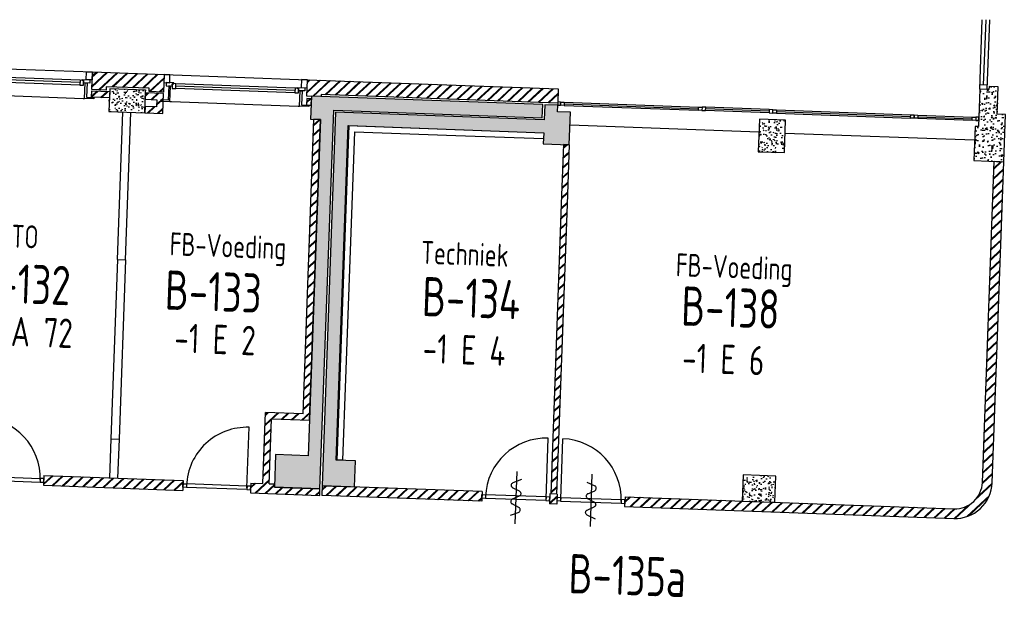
# Model space of a CAD drawing. Header units: millimetres. Extents: x 119024465 to 119292677, y 483022511 to 483148062.
# Tile 160 of 162: x 119247972 to 119263074, y 483083284 to 483092153. Entities that reach past the tile are written whole.
import ezdxf
from ezdxf.enums import TextEntityAlignment as Align

# ---------------------------------------------------------------- set-up
doc = ezdxf.new("R2010")
doc.units = ezdxf.units.MM
doc.header["$LTSCALE"] = 100
doc.layers.get('0').update_dxf_attribs({"linetype": 'CONTINUOUS'})
for name, color, linetype in [('AL21----', 1, 'CONTINUOUS'), ('AL21----_ARC', 8, 'CONTINUOUS'), ('AL22----', 2, 'CONTINUOUS'), ('AL22----_ARC', 8, 'CONTINUOUS'), ('AL28----', 4, 'CONTINUOUS'), ('AL28----_ARC', 8, 'CONTINUOUS'), ('AL31----', 5, 'CONTINUOUS'), ('AL32----', 6, 'CONTINUOUS'), ('BT00----_HOTELNRS', 3, 'CONTINUOUS'), ('BT00----_RUIMTENRS', 7, 'CONTINUOUS'), ('BT00----_TEKST', 1, 'CONTINUOUS'), ('Overlap', 8, 'CONTINUOUS')]:
    doc.layers.add(name, color=color, linetype=linetype)
doc.styles.get("Standard").update_dxf_attribs({"font": 'ISOCP.SHX'})
pattern_1 = [(42.91200747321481, (119153097.5669324, 483019764.0029071), (-74.89618102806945, 80.56402464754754), []), (42.91200747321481, (119153098.1134465, 483019778.9929479), (-74.89618102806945, 80.56402464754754), [])]
pattern_2 = [(47.91200747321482, (119153097.5669324, 483019764.0029071), (181.4829786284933, -22.56626980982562), [19.05, -209.55]), (352.9120074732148, (119153097.5669324, 483019764.0029071), (-28.25841556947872, 192.213838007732), [15.24, -167.64]), (98.3630074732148, (119153112.6904584, 483019762.1223937), (153.2251895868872, 169.6466752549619), [16.19, -178.09]), (44.09620747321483, (119153099.4177937, 483019814.7691785), (269.3672764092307, -51.89098330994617), [28.575, -314.3249999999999]), (94.54760747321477, (119153121.8650477, 483019810.4449579), (246.2613818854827, 238.6116259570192), [24.285, -267.135]), (349.0960074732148, (119153099.4177937, 483019814.7691785), (246.2617370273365, 238.6111746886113), [22.86, -251.46]), (18.91200747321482, (119153124.3382141, 483019801.15218), (147.7882449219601, -107.7215982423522), [19.05, -209.55]), (323.9120074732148, (119153124.3382141, 483019801.15218), (68.47175066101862, 181.813962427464), [15.24, -167.64]), (69.36340747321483, (119153136.6538288, 483019792.1754093), (216.2595933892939, 74.09278923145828), [16.19, -178.09]), (35.41200747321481, (119153097.5669324, 483019764.0029071), (6.1672544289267, 84.38636762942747), [0, -165.608, 0, -170.18, 0, -168.275]), (5.412007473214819, (119153097.5669324, 483019764.0029071), (70.42530466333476, 97.67953384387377), [0, -97.028, 0, -161.798, 0, -64.135]), (325.4120074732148, (119153040.9625397, 483019766.0666175), (135.2918473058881, -10.66508593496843), [0, -63.49999999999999, 0, -198.12, 0, -262.8899999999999]), (315.4120074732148, (119153015.579404, 483019766.9920482), (148.9572270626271, 20.01262926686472), [0, -82.54999999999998, 0, -131.572, 0, -186.69])]

# ---------------------------------------------------------------- blocks, each defined once
blk = doc.blocks.new('KOLOM')
at = {"layer": 'AL28----', "linetype": 'Continuous'}
for p, q in [((0.5, 0.5), (-0.5, 0.5)), ((-0.5, 0.5), (-0.5, -0.5)), ((0.5, -0.5), (0.5, 0.5)), ((-0.5, -0.5), (0.5, -0.5))]:
    blk.add_line(p, q, dxfattribs=at)
blk = doc.blocks.new('550x350')
at = {"layer": 'AL28----_ARC'}
h = blk.add_hatch(dxfattribs=at)
h.set_pattern_fill('AR-CONC', color=256, style=0)
h.set_pattern_definition([(49.99999999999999, (-57568.72900889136, -77641.3486842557), (182.184668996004, -15.93908553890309), [19.05, -209.55]), (355, (-57568.72900889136, -77641.3486842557), (-35.24282597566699, 191.05664288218), [15.24, -167.64]), (100.451, (-57553.54700889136, -77642.67693425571), (146.9425016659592, 175.1166878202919), [16.19, -178.09]), (46.18420000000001, (-57568.72900889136, -77590.5486842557), (271.0790408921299, -42.04232793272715), [28.575, -314.325]), (96.6356, (-57546.13910889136, -77594.0521842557), (237.4042344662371, 247.4255558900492), [24.285, -267.135]), (351.1840000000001, (-57568.72900889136, -77590.5486842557), (237.4046058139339, 247.4251178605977), [22.86, -251.46]), (21, (-57543.32900889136, -77603.2486842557), (151.6148798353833, -102.2655185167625), [19.05, -209.55]), (326.0000000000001, (-57543.32900889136, -77603.2486842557), (61.80202834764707, 184.1879661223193), [15.24, -167.64]), (71.4514, (-57530.69450889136, -77611.7707842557), (213.4164907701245, 81.92285771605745), [16.19, -178.09]), (37.50000000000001, (-57568.72900889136, -77641.3486842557), (3.088603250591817, 84.55503887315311), [0, -165.608, 0, -170.18, 0, -168.275]), (7.499999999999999, (-57568.72900889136, -77641.3486842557), (66.81966251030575, 100.1805748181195), [0, -97.02799999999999, 0, -161.798, 0, -64.135]), (327.5, (-57625.37100889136, -77641.3486842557), (135.5905951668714, -5.728743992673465), [0, -63.5, 0, -198.12, 0, -262.89]), (317.5, (-57650.77100889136, -77641.3486842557), (148.129181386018, 25.42649103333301), [0, -82.55, 0, -131.572, 0, -186.69])])
h.paths.add_polyline_path([(-275, 175), (-275, -175), (275, -174.9999999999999), (275, 175)])
at = {"layer": 'AL28----', "xscale": 550, "yscale": 350, "zscale": 2600}
blk.add_blockref('KOLOM', (0, 0), dxfattribs=at)
blk = doc.blocks.new('500x400')
at = {"layer": 'AL28----_ARC'}
h = blk.add_hatch(dxfattribs=at)
h.set_pattern_fill('AR-CONC', color=256, style=0)
h.set_pattern_definition([(49.99999999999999, (-104267.0792843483, -69886.70259675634), (182.184668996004, -15.93908553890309), [19.05, -209.55]), (355, (-104267.0792843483, -69886.70259675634), (-35.24282597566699, 191.05664288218), [15.24, -167.64]), (100.451, (-104251.8972843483, -69888.03084675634), (146.9425016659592, 175.1166878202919), [16.19, -178.09]), (46.18420000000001, (-104267.0792843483, -69835.90259675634), (271.0790408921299, -42.04232793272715), [28.575, -314.325]), (96.6356, (-104244.4893843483, -69839.40609675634), (237.4042344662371, 247.4255558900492), [24.285, -267.135]), (351.1840000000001, (-104267.0792843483, -69835.90259675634), (237.4046058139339, 247.4251178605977), [22.86, -251.46]), (21, (-104241.6792843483, -69848.60259675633), (151.6148798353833, -102.2655185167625), [19.05, -209.55]), (326.0000000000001, (-104241.6792843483, -69848.60259675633), (61.80202834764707, 184.1879661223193), [15.24, -167.64]), (71.4514, (-104229.0447843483, -69857.12469675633), (213.4164907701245, 81.92285771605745), [16.19, -178.09]), (37.50000000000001, (-104267.0792843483, -69886.70259675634), (3.088603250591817, 84.55503887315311), [0, -165.608, 0, -170.18, 0, -168.275]), (7.499999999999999, (-104267.0792843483, -69886.70259675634), (66.81966251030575, 100.1805748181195), [0, -97.02799999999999, 0, -161.798, 0, -64.135]), (327.5, (-104323.7212843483, -69886.70259675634), (135.5905951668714, -5.728743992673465), [0, -63.5, 0, -198.12, 0, -262.89]), (317.5, (-104349.1212843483, -69886.70259675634), (148.129181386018, 25.42649103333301), [0, -82.55, 0, -131.572, 0, -186.69])])
h.paths.add_polyline_path([(-250, -200), (250, -200), (250, 200), (-250, 200)])
at = {"layer": 'AL28----', "xscale": 500, "yscale": 400, "zscale": 2600}
blk.add_blockref('KOLOM', (0, 0), dxfattribs=at)
blk = doc.blocks.new('114-31a')
at = {"color": 0, "linetype": 'Continuous'}
for p, q in [((0, 400), (0, -400)), ((-75.22076380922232, 278.9749930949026), (52.90113954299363, 224.7435648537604)), ((-53.78419477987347, 99.46940438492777), (53.34266716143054, 150.8047560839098)), ((-53.34266716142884, 25.53059561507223), (53.34266716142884, -25.53059561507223)), ((-53.34266716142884, -150.2564351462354), (52.9011395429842, -99.46940438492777)), ((-53.78419477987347, -224.195243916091), (74.77923619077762, -278.9116318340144))]:
    blk.add_line(p, q, dxfattribs=at)
for points in [[(74.77923619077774, 187.6370802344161, 0.1085803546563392), (71.06170708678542, 204.5540473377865, 0.1021137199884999), (60.13457525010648, 219.3489430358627, 0.04519307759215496), (52.9011395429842, 224.7435648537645, 0.02457701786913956)], [(53.34266716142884, 150.804756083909, 0.04259042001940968), (60.13457525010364, 155.9252174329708, 0.1021137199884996), (71.06170708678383, 170.720113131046, 0.1085803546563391), (74.77923619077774, 187.6370802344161, 0.1085803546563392)], [(-53.78419477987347, 99.46940438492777, 0.04259042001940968), (-60.57610286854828, 94.34894303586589, 0.1021137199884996), (-71.50323470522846, 79.55404733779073, 0.1085803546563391), (-75.22076380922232, 62.63708023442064, 0.1085803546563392)], [(-75.22076380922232, 62.63708023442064, 0.1085803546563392), (-71.50323470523, 45.7201131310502, 0.1021137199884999), (-60.57610286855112, 30.92521743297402, 0.04519307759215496), (-53.34266716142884, 25.53059561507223, 0.02457701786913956)], [(-75.22076380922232, -187.3629197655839, -0.1085803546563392), (-71.50323470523, -170.4459526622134, -0.1021137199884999), (-60.57610286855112, -155.6510569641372, -0.04519307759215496), (-53.34266716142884, -150.2564351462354, -0.02457701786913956)], [(74.77923619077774, -62.36291976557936, -0.1085803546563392), (71.06170708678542, -79.2798868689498, -0.1021137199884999), (60.13457525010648, -94.07478256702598, -0.04519307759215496), (52.9011395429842, -99.46940438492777, -0.02457701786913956)], [(53.34266716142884, -25.53059561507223, -0.04259042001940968), (60.13457525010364, -30.65105696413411, -0.1021137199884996), (71.06170708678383, -45.44595266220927, -0.1085803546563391), (74.77923619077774, -62.36291976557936, -0.1085803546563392)], [(-53.78419477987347, -224.195243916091, -0.04259042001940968), (-60.57610286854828, -219.0747825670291, -0.1021137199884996), (-71.50323470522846, -204.279886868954, -0.1085803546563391), (-75.22076380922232, -187.3629197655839, -0.1085803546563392)]]:
    blk.add_lwpolyline(points, format="xyb", dxfattribs=at)

msp = doc.modelspace()

# ---------------------------------------------------------------- hatches: boundary and pattern name
at = {"layer": 'AL21----_ARC'}
h = msp.add_hatch(dxfattribs=at)
h.set_pattern_fill('SCHOON', color=256, scale=2, angle=-2.087992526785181, style=0, pattern_type=2)
h.set_pattern_definition(pattern_1)
h.paths.add_polyline_path([(119249078.471477, 483091082.8055905), (119249088.3087322, 483091352.6263244), (119250187.5783886, 483091312.5486177), (119250177.7411334, 483091042.7278839), (119249957.8872021, 483091050.7434253), (119249959.708916, 483091100.7102278), (119249300.1471222, 483091124.7568517), (119249298.3254083, 483091074.7900491)])
h = msp.add_hatch(dxfattribs=at)
h.set_pattern_fill('SCHOON', color=256, scale=2, angle=-2.087992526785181, style=0, pattern_type=2)
h.set_pattern_definition(pattern_1)
h.paths.add_polyline_path([(119256225.5459571, 483090872.2673002), (119252597.9560913, 483091004.5237319), (119252596.8630629, 483090974.5436504), (119252377.0091317, 483090982.5591917), (119252386.1177014, 483091232.3932046), (119256233.5614984, 483091092.1212315)])
h = msp.add_hatch(dxfattribs=at)
h.set_pattern_fill('SCHOON', color=256, scale=2, angle=-2.087992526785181, style=0, pattern_type=2)
h.set_pattern_definition(pattern_1)
h.paths.add_polyline_path([(119249074.0993635, 483090962.8852643), (119249077.7427914, 483091062.8188694), (119249352.5602055, 483091052.7994428), (119249348.9167776, 483090952.8658377)])
h = msp.add_hatch(dxfattribs=at)
h.set_pattern_fill('SCHOON', color=256, scale=2, angle=-2.087992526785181, style=0, pattern_type=2)
h.set_pattern_definition(pattern_1)
h.paths.add_polyline_path([(119250073.4354148, 483090926.4509856), (119250069.4276441, 483090816.52402), (119249894.5438352, 483090822.9000188), (119249890.9004073, 483090722.9664136), (119250165.7178214, 483090712.9469869), (119250177.0124472, 483091022.7411629), (119249902.1950331, 483091032.7605895), (119249898.5516053, 483090932.8269845)])
h = msp.add_hatch(dxfattribs=at)
h.set_pattern_fill('SCHOON', color=256, scale=2, angle=-2.087992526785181, style=0, pattern_type=2)
h.set_pattern_definition(pattern_1)
h.paths.add_polyline_path([(119252445.5052841, 483090940.0353502), (119252375.5517605, 483090942.5857497), (119252371.9083327, 483090842.6521446), (119252441.8618562, 483090840.101745)])
at = {"layer": 'AL22----_ARC'}
h = msp.add_hatch(dxfattribs=at)
h.set_pattern_fill('SCHOON', color=256, scale=2, angle=-2.087992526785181, style=0, pattern_type=2)
h.set_pattern_definition(pattern_1)
h.paths.add_polyline_path([(119252574.11683, 483084861.3135216), (119252577.7602579, 483084961.2471266), (119251878.2250223, 483084986.7511218), (119251880.0467362, 483085036.7179243), (119251800.0998521, 483085039.6326666), (119251836.169788, 483086028.9753573), (119252415.7846978, 483086007.8434758), (119252584.1110654, 483090624.7760324), (119252484.1774603, 483090628.4194604), (119252319.4945205, 483086111.4205087), (119251739.8796108, 483086132.5523903), (119251700.166247, 483085043.2760945), (119251517.3129869, 483085049.9426473), (119251511.8478451, 483084900.0422397)])
h = msp.add_hatch(dxfattribs=at)
h.set_pattern_fill('SCHOON', color=256, scale=2, angle=-2.087992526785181, style=0, pattern_type=2)
h.set_pattern_definition(pattern_1)
h.paths.add_polyline_path([(119256402.4595717, 483090235.3987322), (119256312.5193271, 483090238.6778173), (119256282.6432186, 483089419.2222553), (119256111.7664514, 483084732.3361749), (119256201.7066961, 483084729.0570899), (119256369.3043781, 483089326.0029256)])
h = msp.add_hatch(dxfattribs=at)
h.set_pattern_fill('SCHOON', color=256, scale=2, angle=-2.087992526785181, style=0, pattern_type=2)
h.set_pattern_definition(pattern_1)
edge = h.paths.add_edge_path()
edge.add_line((119262917.5476774, 483089981.8578578), (119263067.4480851, 483089976.3927159))
edge.add_line((119263067.4480851, 483089976.3927159), (119262888.0456968, 483085055.6620001))
edge.add_arc((119262318.4241476, 483085076.4295389), 570, 267.9120074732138, 357.91200747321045, ccw=False)
edge.add_line((119262297.6566087, 483084506.8079897), (119257251.1803819, 483084690.7948689))
edge.add_line((119257251.180382, 483084690.7948689), (119257256.6455238, 483084840.6952766))
edge.add_line((119257256.6455238, 483084840.6952766), (119262303.1217505, 483084656.7083973))
edge.add_arc((119262318.4241476, 483085076.4295389), 420, 267.9120074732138, 357.9120074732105)
edge.add_line((119262738.1452891, 483085061.1271419), (119262917.5476774, 483089981.8578578))
h = msp.add_hatch(dxfattribs=at)
h.set_pattern_fill('SCHOON', color=256, scale=2, angle=-2.087992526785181, style=0, pattern_type=2)
h.set_pattern_definition(pattern_1)
h.paths.add_polyline_path([(119250478.0034936, 483085087.8342973), (119250472.5383518, 483084937.9338895), (119248338.9369811, 483085015.7217637), (119248344.4021229, 483085165.6221713)])
h = msp.add_hatch(dxfattribs=at)
h.set_pattern_fill('SCHOON', color=256, scale=2, angle=-2.087992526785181, style=0, pattern_type=2)
h.set_pattern_definition(pattern_1)
h.paths.add_polyline_path([(119255064.1352386, 483084920.6308804), (119254812.6235696, 483084929.800615), (119254718.0866106, 483084933.2472894), (119254492.1203641, 483084941.4856764), (119254390.6661669, 483084945.1845428), (119254314.5753722, 483084947.958698), (119254210.8156248, 483084951.7416212), (119252609.5620534, 483085010.1209009), (119252604.0969115, 483084860.2204932), (119255058.6700968, 483084770.7304727)])
at = {"layer": 'AL28----_ARC'}
h = msp.add_hatch(dxfattribs=at)
h.set_pattern_fill('AR-CONC', color=256, angle=-2.087992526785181, style=0)
h.set_pattern_definition([(47.91200747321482, (119153097.5669324, 483019764.0029071), (181.4829786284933, -22.56626980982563), [19.05, -209.55]), (352.9120074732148, (119153097.5669324, 483019764.0029071), (-28.25841556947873, 192.213838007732), [15.24, -167.64]), (98.3630074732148, (119153112.6904584, 483019762.1223937), (153.2251895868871, 169.6466752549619), [16.19, -178.09]), (44.09620747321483, (119153099.4177937, 483019814.7691785), (269.3672764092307, -51.89098330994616), [28.575, -314.3249999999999]), (94.54760747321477, (119153121.8650477, 483019810.4449579), (246.2613818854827, 238.6116259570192), [24.285, -267.135]), (349.0960074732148, (119153099.4177937, 483019814.7691785), (246.2617370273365, 238.6111746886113), [22.86, -251.46]), (18.91200747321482, (119153124.3382141, 483019801.15218), (147.7882449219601, -107.7215982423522), [19.05, -209.55]), (323.9120074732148, (119153124.3382141, 483019801.15218), (68.4717506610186, 181.813962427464), [15.24, -167.64]), (69.36340747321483, (119153136.6538288, 483019792.1754093), (216.2595933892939, 74.0927892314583), [16.19, -178.09]), (35.41200747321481, (119153097.5669324, 483019764.0029071), (6.1672544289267, 84.38636762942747), [0, -165.608, 0, -170.18, 0, -168.275]), (5.412007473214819, (119153097.5669324, 483019764.0029071), (70.42530466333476, 97.67953384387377), [0, -97.02799999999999, 0, -161.798, 0, -64.135]), (325.4120074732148, (119153040.9625397, 483019766.0666175), (135.291847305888, -10.66508593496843), [0, -63.49999999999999, 0, -198.12, 0, -262.8899999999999]), (315.4120074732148, (119153015.579404, 483019766.9920482), (148.9572270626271, 20.01262926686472), [0, -82.54999999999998, 0, -131.572, 0, -186.69])])
h.paths.add_polyline_path([(119263093.8629375, 483090700.9113531), (119262963.9492508, 483090705.6478093), (119262979.2516479, 483091125.3689509), (119262839.3446007, 483091130.4697499), (119262837.5593211, 483091081.5022838), (119262697.6522739, 483091086.6030828), (119262676.8483007, 483090515.9821971), (119262626.8814982, 483090517.803911), (119262607.7535018, 483089993.1524842), (119263067.4480854, 483089976.3927159)])
h = msp.add_hatch(dxfattribs=at)
h.set_pattern_fill('AR-CONC', color=256, angle=-2.087992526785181, style=0)
h.set_pattern_definition(pattern_2)
h.paths.add_polyline_path([(119252584.1110654, 483090624.7760324), (119252396.1101873, 483085468.202008), (119251896.4421616, 483085486.4191473), (119251878.2250223, 483084986.7511218), (119252577.7602579, 483084961.2471266), (119252789.4434172, 483090767.3895844), (119255987.3187812, 483090650.7998925), (119255994.6056369, 483090850.6671028), (119252446.9626553, 483090980.0087922), (119252434.2106577, 483090630.2411743)])
h = msp.add_hatch(dxfattribs=at)
h.set_pattern_fill('AR-CONC', color=256, angle=-2.087992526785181, style=0)
h.set_pattern_definition(pattern_2)
h.paths.add_polyline_path([(119253109.230079, 483084991.9037615), (119253123.8037905, 483085391.638182), (119252824.0029751, 483085402.5684657), (119253010.9108249, 483090529.1624085), (119256008.9189786, 483090419.8595724), (119256002.7251513, 483090249.9724437), (119256402.4595717, 483090235.3987322), (119256420.6767111, 483090735.0667579), (119256220.8095009, 483090742.3536136), (119256224.4529287, 483090842.2872187), (119256024.5857185, 483090849.5740744), (119256016.2058344, 483090619.7267827), (119252818.3304703, 483090736.3164746), (119252609.5620534, 483085010.1209009)])

# ---------------------------------------------------------------- linework, layer by layer
at = {"layer": 'AL21----'}
for p, q in [((119248943.420557, 483090946.6356635), (119248968.4039583, 483090945.7248065)), ((119250277.5341854, 483090897.9959013), (119250302.5175867, 483090897.0850444)), ((119252241.2295261, 483090826.4025437), (119252266.2129274, 483090825.4916868)), ((119256269.2460931, 483090890.6873468), (119256267.4243792, 483090840.7205443)), ((119262639.0140838, 483090658.4552543), (119262637.1923699, 483090608.4884518))]:
    msp.add_line(p, q, dxfattribs=at)
for points in [[(119249078.471477, 483091082.8055905), (119249088.3087322, 483091352.6263244), (119250187.5783886, 483091312.5486177), (119250177.7411334, 483091042.7278839), (119249957.8872021, 483091050.7434253), (119249959.708916, 483091100.7102278), (119249300.1471222, 483091124.7568517), (119249298.3254083, 483091074.7900491)], [(119256225.5459571, 483090872.2673002), (119252597.9560913, 483091004.5237319), (119252596.8630629, 483090974.5436504), (119252377.0091317, 483090982.5591917), (119252386.1177014, 483091232.3932046), (119256233.5614984, 483091092.1212315), (119256225.5459571, 483090872.2673002)], [(119249074.0993635, 483090962.8852643), (119249077.7427914, 483091062.8188694), (119249352.5602055, 483091052.7994428), (119249348.9167776, 483090952.8658377), (119249074.0993635, 483090962.8852643)], [(119252445.5052841, 483090940.0353502), (119252375.5517605, 483090942.5857497), (119252371.9083327, 483090842.6521446), (119252441.8618562, 483090840.101745)]]:
    msp.add_lwpolyline(points, close=True, dxfattribs=at)
msp.add_lwpolyline([(119250073.4354148, 483090926.4509856), (119250069.4276441, 483090816.52402), (119249894.5438352, 483090822.9000188), (119249890.9004073, 483090722.9664136), (119250165.7178214, 483090712.9469869), (119250165.7178214, 483090712.9469869), (119250177.0124472, 483091022.7411629), (119249902.1950331, 483091032.7605895), (119249898.5516053, 483090932.8269845), (119250073.4354148, 483090926.4509856)], dxfattribs=at)
at = {"layer": 'AL22----'}
for p, q in [((119249470.8026936, 483088477.3122407), (119249553.1248217, 483090735.2811998)), ((119249596.7190361, 483088472.7215216), (119249679.0411641, 483090730.6904808)), ((119252319.4945205, 483086111.4205087), (119252484.1774603, 483090628.4194604)), ((119252415.7846978, 483086007.8434758), (119252584.1110654, 483090624.7760324)), ((119252584.1110654, 483090624.7760324), (119252484.1774603, 483090628.4194604)), ((119253020.9041854, 483090528.7980658), (119252833.9963356, 483085402.2041229)), ((119253020.9041854, 483090528.7980658), (119256008.9189786, 483090419.8595724)), ((119253107.5653449, 483090435.5787361), (119252969.4794286, 483086648.0951018)), ((119253107.5653449, 483090435.5787361), (119254662.2549999, 483090378.8971062)), ((119254662.2549999, 483090378.8971062), (119256005.6398935, 483090329.9193278)), ((119256008.9189786, 483090419.8595724), (119256005.6398935, 483090329.9193278)), ((119256312.5193271, 483090238.6778173), (119256279.3641335, 483089329.2820107)), ((119256402.4595717, 483090235.3987322), (119256312.5193271, 483090238.6778173)), ((119256402.4595717, 483090235.3987322), (119256369.3043781, 483089326.0029256)), ((119262738.1452891, 483085061.1271419), (119262917.5476774, 483089981.8578578)), ((119262888.0456968, 483085055.6620001), (119263067.4480851, 483089976.3927159)), ((119262917.5476774, 483089981.8578578), (119263067.4480851, 483089976.3927159)), ((119256279.3641335, 483089329.2820107), (119256117.2315933, 483084882.2365826)), ((119256369.3043781, 483089326.0029255), (119256207.1718379, 483084878.9574977)), ((119249470.8026936, 483088477.3122408), (119249370.6082538, 483085729.1333449)), ((119249470.8026936, 483088477.3122407), (119249596.7190361, 483088472.7215216)), ((119249596.7190361, 483088472.7215217), (119249496.5247696, 483085724.5473806)), ((119252969.4794286, 483086648.0951018), (119252923.9365802, 483085398.9250377)), ((119251700.166247, 483085043.2760945), (119251739.8796108, 483086132.5523903)), ((119252319.4945205, 483086111.4205087), (119251739.8796108, 483086132.5523903)), ((119251800.0998521, 483085039.6326666), (119251836.169788, 483086028.9753573)), ((119252415.7846978, 483086007.8434758), (119251836.169788, 483086028.9753573)), ((119249370.6084272, 483085729.1380998), (119249348.7303803, 483085129.0570275)), ((119249370.6084272, 483085729.1380998), (119249496.5247696, 483085724.5473807)), ((119249496.5247696, 483085724.5473807), (119249474.646896, 483085124.4710633)), ((119252923.9365802, 483085398.9250377), (119252833.9963356, 483085402.2041229)), ((119248344.4021229, 483085165.6221713), (119248338.9369811, 483085015.7217637)), ((119248344.4021229, 483085165.6221713), (119250478.0034936, 483085087.8342973)), ((119250478.0034936, 483085087.8342973), (119250472.5383518, 483084937.9338895)), ((119251517.3129869, 483085049.9426473), (119251511.8478451, 483084900.0422397)), ((119251517.3129869, 483085049.9426473), (119251700.166247, 483085043.2760945)), ((119248338.9369811, 483085015.7217637), (119250472.5383518, 483084937.9338895)), ((119251511.8478451, 483084900.0422397), (119252574.11683, 483084861.3135216)), ((119251800.0998521, 483085039.6326666), (119251880.0467362, 483085036.7179243)), ((119251880.0467362, 483085036.7179243), (119251878.2250223, 483084986.7511218)), ((119252577.7602579, 483084961.2471266), (119251878.2250223, 483084986.7511218)), ((119252574.11683, 483084861.3135216), (119252577.7602579, 483084961.2471266)), ((119252609.5620534, 483085010.1209009), (119252604.0969115, 483084860.2204932)), ((119255064.1352386, 483084920.6308804), (119252609.5620534, 483085010.1209009)), ((119255064.1352386, 483084920.6308804), (119255058.6700968, 483084770.7304727)), ((119255058.6700968, 483084770.7304727), (119252604.0969115, 483084860.2204932)), ((119256103.4447319, 483084882.7392306), (119256097.9795901, 483084732.8388229)), ((119256217.3360305, 483084878.5869265), (119256103.4447319, 483084882.7392307)), ((119256217.3360305, 483084878.5869265), (119256211.8708887, 483084728.6865188)), ((119257256.6455238, 483084840.6952766), (119257251.180382, 483084690.7948689)), ((119257256.6455238, 483084840.6952766), (119262303.1217505, 483084656.7083974)), ((119256211.8708887, 483084728.6865188), (119256097.9795901, 483084732.838823)), ((119257251.180382, 483084690.7948689), (119262297.6566087, 483084506.8079897))]:
    msp.add_line(p, q, dxfattribs=at)
for radius in [570, 420]:
    msp.add_arc((119262318.4241476, 483085076.4295389), radius, 267.9120074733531, 357.9120074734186, dxfattribs=at)
at = {"layer": 'AL28----'}
msp.add_lwpolyline([(119263093.8629375, 483090700.9113531), (119262963.9492508, 483090705.6478093), (119262979.2516479, 483091125.3689509), (119262839.3446007, 483091130.4697499), (119262837.5593211, 483091081.5022838), (119262697.6522739, 483091086.6030828), (119262676.8483007, 483090515.9821971), (119262626.8814982, 483090517.803911), (119262607.7535018, 483089993.1524842), (119263067.4480854, 483089976.3927159)], close=True, dxfattribs=at)
for points in [[(119252584.1110654, 483090624.7760324), (119252396.1101873, 483085468.202008), (119251896.4421616, 483085486.4191473), (119251878.2250223, 483084986.7511218), (119252577.7602579, 483084961.2471266), (119252789.4434172, 483090767.3895844), (119255987.3187812, 483090650.7998925), (119255994.6056369, 483090850.6671028), (119252446.9626553, 483090980.0087922), (119252434.2106577, 483090630.2411743), (119252584.1110654, 483090624.7760324)], [(119253109.230079, 483084991.9037615), (119253123.8037905, 483085391.638182), (119252824.0029751, 483085402.5684657), (119253010.9108249, 483090529.1624085), (119256008.9189786, 483090419.8595724), (119256002.7251513, 483090249.9724437), (119256402.4595717, 483090235.3987322), (119256420.6767111, 483090735.0667579), (119256220.8095009, 483090742.3536136), (119256224.4529287, 483090842.2872187), (119256024.5857185, 483090849.5740744), (119256016.2058344, 483090619.7267827), (119252818.3304703, 483090736.3164746), (119252609.5620534, 483085010.1209009), (119253109.230079, 483084991.9037615)]]:
    msp.add_lwpolyline(points, dxfattribs=at)
at = {"layer": 'AL31----'}
for p, q in [((119246889.7694195, 483091432.7817374), (119249088.3087322, 483091352.6263244)), ((119248896.1837479, 483091188.0169673), (119247069.3974462, 483091254.6188289)), ((119248897.513599, 483091224.4927332), (119247070.7272974, 483091291.0945947)), ((119250187.5783886, 483091312.5486177), (119252386.1177014, 483091232.3932046)), ((119248894.8538967, 483091151.5412014), (119247068.067595, 483091218.1430629)), ((119248897.5135991, 483091224.4927332), (119248894.8538967, 483091151.5412015)), ((119248894.8538967, 483091151.5412015), (119248950.8167156, 483091149.5008819)), ((119248953.4764179, 483091222.4524136), (119248897.5135991, 483091224.4927332)), ((119248950.8167156, 483091149.5008819), (119248953.4764179, 483091222.4524136)), ((119250312.5734476, 483091172.9017946), (119250309.9137453, 483091099.9502628)), ((119250309.9137453, 483091099.9502628), (119250365.8765642, 483091097.9099432)), ((119250368.5362665, 483091170.8614749), (119250312.5734476, 483091172.9017946)), ((119250365.8765642, 483091097.9099432), (119250368.5362665, 483091170.8614749)), ((119252192.6628658, 483091031.3080818), (119250365.8765642, 483091097.9099432)), ((119252193.992717, 483091067.7838476), (119250367.2064154, 483091134.3857092)), ((119252195.3225682, 483091104.2596136), (119250368.5362665, 483091170.8614749)), ((119252195.3225682, 483091104.2596135), (119252192.6628658, 483091031.3080817)), ((119252251.2853871, 483091102.2192939), (119252195.3225682, 483091104.2596135)), ((119252248.6256847, 483091029.2677621), (119252251.2853871, 483091102.2192939)), ((119247004.7086176, 483091017.3181642), (119248943.420557, 483090946.6356635)), ((119252192.6628658, 483091031.3080817), (119252248.6256847, 483091029.2677621)), ((119250302.5175867, 483090897.0850444), (119252241.2295261, 483090826.4025437)), ((119256267.4243792, 483090840.7205443), (119256269.2460931, 483090890.6873468)), ((119256323.3871981, 483090838.6802247), (119256267.4243792, 483090840.7205443)), ((119256269.2460931, 483090890.6873468), (119256325.208912, 483090888.6470273)), ((119256325.208912, 483090888.6470273), (119256323.3871981, 483090838.6802247)), ((119256323.3871981, 483090838.6802247), (119258381.3532396, 483090763.6499001)), ((119256324.298055, 483090863.663626), (119258382.2640966, 483090788.6333013)), ((119256325.208912, 483090888.6470273), (119258383.1749536, 483090813.6167027)), ((119258381.3532396, 483090763.6499001), (119258383.1749536, 483090813.6167027)), ((119258383.1749536, 483090813.6167027), (119258439.1377724, 483090811.576383)), ((119258439.1377724, 483090811.576383), (119258437.3160585, 483090761.6095805)), ((119258439.1377724, 483090811.576383), (119258437.3160585, 483090761.6095805)), ((119258495.1005913, 483090809.5360634), (119258439.1377724, 483090811.576383)), ((119258493.2788773, 483090759.5692608), (119258495.1005913, 483090809.5360634)), ((119259467.2099362, 483090749.0778194), (119258494.1897343, 483090784.5526621)), ((119259468.1207932, 483090774.0612207), (119258495.1005913, 483090809.5360634)), ((119258437.3160585, 483090761.6095805), (119258381.3532396, 483090763.6499001)), ((119258437.3160585, 483090761.6095805), (119258493.2788773, 483090759.5692608)), ((119259466.2990793, 483090724.0944182), (119258493.2788773, 483090759.5692608)), ((119259468.1207932, 483090774.0612207), (119259466.2990793, 483090724.0944182)), ((119259466.2990793, 483090724.0944182), (119259522.2618981, 483090722.0540985)), ((119259524.0836121, 483090772.0209011), (119259468.1207932, 483090774.0612207)), ((119259522.2618981, 483090722.0540985), (119259524.0836121, 483090772.0209011)), ((119259522.2618981, 483090722.0540985), (119259524.0836121, 483090772.0209011)), ((119259578.224717, 483090720.0137789), (119259522.2618981, 483090722.0540985)), ((119259524.0836121, 483090772.0209011), (119259580.0464309, 483090769.9805815)), ((119259580.0464309, 483090769.9805815), (119259578.224717, 483090720.0137789)), ((119259578.224717, 483090720.0137789), (119261636.1907585, 483090644.9834543)), ((119259579.135574, 483090744.9971802), (119261637.1016155, 483090669.9668556)), ((119259580.0464309, 483090769.9805815), (119261638.0124725, 483090694.9502569)), ((119261636.1907585, 483090644.9834543), (119261638.0124725, 483090694.9502569)), ((119261692.1535774, 483090642.9431347), (119261636.1907585, 483090644.9834543)), ((119261638.0124725, 483090694.9502569), (119261693.9752914, 483090692.9099372)), ((119261692.1535774, 483090642.9431347), (119261693.9752913, 483090692.9099371)), ((119261693.9752914, 483090692.9099372), (119261692.1535774, 483090642.9431347)), ((119261748.1163963, 483090640.902815), (119261692.1535774, 483090642.9431347)), ((119261693.9752913, 483090692.9099371), (119261749.9381102, 483090690.8696176)), ((119261749.9381102, 483090690.8696176), (119261748.1163963, 483090640.902815)), ((119261748.1163963, 483090640.902815), (119262581.229551, 483090610.5287713)), ((119261749.0272533, 483090665.8862163), (119262582.140408, 483090635.5121726)), ((119261749.9381102, 483090690.8696176), (119262583.0512649, 483090660.4955739)), ((119262581.229551, 483090610.5287713), (119262583.0512649, 483090660.4955739)), ((119262583.0512649, 483090660.4955739), (119262639.0140838, 483090658.4552543)), ((119262639.0140838, 483090658.4552543), (119262637.1923699, 483090608.4884518)), ((119259311.464404, 483090429.5401393), (119256413.3898554, 483090535.1995476)), ((119262637.1923699, 483090608.4884518), (119262581.229551, 483090610.5287713)), ((119259711.1988245, 483090414.9664279), (119262609.2733731, 483090309.3070196))]:
    msp.add_line(p, q, dxfattribs=at)
for points in [[(119249083.8273159, 483091229.70799), (119248993.8870713, 483091232.987075), (119248998.3684876, 483091355.9054094), (119249088.3087322, 483091352.6263244)], [(119250183.0969723, 483091189.6302834), (119250273.0372169, 483091186.3511983), (119250277.5186332, 483091309.2695327), (119250187.5783886, 483091312.5486177)], [(119249005.0567261, 483091182.5466269), (119248997.1504876, 483090965.6907038), (119249109.0761253, 483090961.6100645), (119249108.3110055, 483090940.6240075), (119248968.4039583, 483090945.7248065), (119248977.0753166, 483091183.5667867)], [(119250258.2241343, 483091136.8580413), (119250250.3178959, 483090920.0021183), (119250138.3922581, 483090924.0827575), (119250137.6271383, 483090903.0967004), (119250277.5341854, 483090897.9959013), (119250286.2055438, 483091135.8378816)], [(119252291.6960405, 483091112.7539554), (119252381.6362851, 483091109.4748702), (119252386.1177014, 483091232.3932046), (119252296.1774568, 483091235.6722897)], [(119252302.8656952, 483091062.3135071), (119252294.9594567, 483090845.457584), (119252406.8850944, 483090841.3769448), (119252406.1199746, 483090820.3908877), (119252266.2129274, 483090825.4916868), (119252274.8842858, 483091063.3336669)], [(119256224.452929, 483090842.2872183), (119256267.4243792, 483090840.7205443), (119256269.2460931, 483090890.6873468), (119256226.2746429, 483090892.2540208)], [(119262637.1923699, 483090608.4884518), (119262680.1638201, 483090606.9217778), (119262681.985534, 483090656.8885804), (119262639.0140838, 483090658.4552543)]]:
    msp.add_lwpolyline(points, close=True, dxfattribs=at)
for points in [[(119248952.0919153, 483091184.4776437), (119248953.1849437, 483091214.4577252), (119248940.193575, 483091214.9313709), (119248940.4850493, 483091222.9260592), (119248928.4930167, 483091223.3632706), (119248928.930228, 483091235.3553032), (119249048.8505542, 483091230.9831897), (119249047.0288402, 483091181.0163872), (119248952.0919153, 483091184.4776437)], [(119250311.1889451, 483091134.9270246), (119250312.2819734, 483091164.9071061), (119250325.2733421, 483091164.4334605), (119250325.5648163, 483091172.428149), (119250337.5568489, 483091171.9909376), (119250337.9940603, 483091183.9829702), (119250218.0737341, 483091188.3550836), (119250216.2520202, 483091138.3882811), (119250311.1889451, 483091134.9270246)], [(119252249.9008845, 483091064.2445239), (119252250.9939128, 483091094.2246054), (119252238.0025442, 483091094.6982511), (119252238.2940184, 483091102.6929395), (119252226.3019858, 483091103.1301509), (119252226.7391971, 483091115.1221834), (119252346.6595233, 483091110.75007), (119252344.8378094, 483091060.7832675), (119252249.9008845, 483091064.2445239)]]:
    msp.add_lwpolyline(points, dxfattribs=at)
at = {"layer": 'AL32----'}
for p, q in [((119251458.6175972, 483084977.0327632), (119251492.4286078, 483085904.4166187)), ((119256044.7493422, 483084809.8293464), (119256078.5603528, 483085737.213202)), ((119256270.5662784, 483084801.596403), (119256304.3772891, 483085728.9802586)), ((119247357.3027177, 483085098.5418884), (119248284.6865733, 483085064.7308776)), ((119247359.3430373, 483085154.5047072), (119248286.7268929, 483085120.6936966)), ((119248286.7268929, 483085120.6936966), (119248284.6865733, 483085064.7308776)), ((119248284.6865733, 483085064.7308776), (119248340.6493922, 483085062.6905581)), ((119248342.6897118, 483085118.6533769), (119248286.7268929, 483085120.6936966)), ((119248340.6493922, 483085062.6905581), (119248342.6897118, 483085118.6533769)), ((119250474.2507629, 483084984.902684), (119250476.2910825, 483085040.8655028)), ((119250530.2135818, 483084982.8623644), (119250474.2507629, 483084984.902684)), ((119250476.2910825, 483085040.8655028), (119250532.2539014, 483085038.8251832)), ((119250532.2539014, 483085038.8251832), (119250530.2135818, 483084982.8623644)), ((119251457.5974374, 483084949.0513536), (119250530.2135818, 483084982.8623644)), ((119251459.637757, 483085005.0141726), (119250532.2539014, 483085038.8251832)), ((119251459.637757, 483085005.0141726), (119251457.5974374, 483084949.0513536)), ((119251457.5974374, 483084949.0513536), (119251513.5602562, 483084947.0110341)), ((119251515.6005758, 483085002.9738529), (119251459.637757, 483085005.0141726)), ((119251513.5602562, 483084947.0110341), (119251515.6005758, 483085002.9738529)), ((119255060.3825079, 483084817.6992671), (119255062.4228275, 483084873.662086)), ((119255116.3453268, 483084815.6589475), (119255060.3825079, 483084817.6992671)), ((119255062.4228275, 483084873.662086), (119255118.3856464, 483084871.6217664)), ((119255118.3856464, 483084871.6217664), (119255116.3453268, 483084815.6589475)), ((119256043.7291824, 483084781.847937), (119255116.3453268, 483084815.6589475)), ((119256045.769502, 483084837.8107558), (119255118.3856464, 483084871.6217664)), ((119256045.769502, 483084837.8107558), (119256043.7291824, 483084781.847937)), ((119256043.7291824, 483084781.847937), (119256099.6920012, 483084779.8076174)), ((119256101.7323208, 483084835.7704362), (119256045.769502, 483084837.8107558)), ((119256099.6920012, 483084779.8076174), (119256101.7323208, 483084835.7704362)), ((119256213.5832998, 483084775.6553132), (119256215.6236194, 483084831.618132)), ((119256269.5461186, 483084773.6149936), (119256213.5832998, 483084775.6553132)), ((119256215.6236194, 483084831.618132), (119256271.5864382, 483084829.5778124)), ((119256271.5864382, 483084829.5778124), (119256269.5461186, 483084773.6149936)), ((119256269.5461186, 483084773.6149936), (119257196.9299742, 483084739.8039829)), ((119256271.5864382, 483084829.5778124), (119257198.9702938, 483084795.7668018)), ((119257198.9702938, 483084795.7668018), (119257196.9299742, 483084739.8039829)), ((119257254.9331127, 483084793.7264822), (119257198.9702938, 483084795.7668018)), ((119257252.8927931, 483084737.7636633), (119257254.9331127, 483084793.7264822)), ((119257196.9299742, 483084739.8039829), (119257252.8927931, 483084737.7636633))]:
    msp.add_line(p, q, dxfattribs=at)
for centre, radius, start, end in [((119247358.3228775, 483085126.5232978), 928.0000000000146, 357.9120071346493, 87.91200707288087), ((119251458.6175972, 483084977.0327632), 927.9999999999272, 87.91200707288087, 177.9120071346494), ((119256044.7493422, 483084809.8293464), 928.0000000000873, 87.9120083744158, 177.9120078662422), ((119256270.5662784, 483084801.596403), 928.0000000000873, 357.9120071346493, 87.91200707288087)]:
    msp.add_arc(centre, radius, start, end, dxfattribs=at)
at = {"layer": 'Overlap'}
for p, q in [((119262697.6522739, 483091086.6030828), (119262736.5158565, 483092152.5711957)), ((119262757.0555252, 483091151.4818443), (119262793.4780113, 483092150.4944418)), ((119262811.5765835, 483091082.4495751), (119262850.4401662, 483092148.4176878)), ((119262811.5765835, 483091082.4495751), (119262697.6522739, 483091086.6030828)), ((119262814.0176801, 483091149.4050905), (119262700.0933703, 483091153.5585983))]:
    msp.add_line(p, q, dxfattribs=at)

# ---------------------------------------------------------------- block references
at = {"layer": 'AL28----'}
for name, p, rotation in [('550x350', (119249622.4589917, 483090907.8696491), 357.9120074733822), ('500x400', (119259509.5099003, 483090372.286481), 267.9120074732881), ('500x400', (119259312.4004525, 483084965.8784438), 357.9120074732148)]:
    msp.add_blockref(name, p, dxfattribs=dict(at, rotation=rotation))
at = {"layer": 'AL32----', "xscale": -1, "rotation": 357.9120074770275}
msp.add_blockref('114-31a', (119255581.0574144, 483084826.7348517), dxfattribs=at)
at = {"layer": 'AL32----', "rotation": 357.9120074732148}
msp.add_blockref('114-31a', (119256734.2582062, 483084784.6908976), dxfattribs=at)

# ---------------------------------------------------------------- texts
at = {"layer": 'BT00----_HOTELNRS', "width": 0.8}
for s, p in [('-1 A 72', (119248011.3570822, 483087145.7070861)), ('-1 E 2', (119250961.4728528, 483087028.444563)), ('-1 E 4', (119254781.1497953, 483086867.8218458)), ('-1 E 6', (119258756.3230228, 483086722.8930514))]:
    msp.add_text(s, height=449.9999999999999, rotation=357.9091074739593, dxfattribs=at).set_placement(p, align=Align.CENTER)
at = {"layer": 'BT00----_RUIMTENRS', "width": 0.8}
for s, p in [('B-132', (119247267.4063633, 483087828.3021474)), ('B-133', (119250191.069065, 483087712.0824405)), ('B-134', (119254135.5414541, 483087612.2621498)), ('B-138', (119258110.7146816, 483087467.3333554)), ('B-135a', (119256383.1557059, 483083365.0728264))]:
    msp.add_text(s, height=599.9999999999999, rotation=357.9091074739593, dxfattribs=at).set_placement(p)
at = {"layer": 'BT00----_TEKST', "width": 0.8}
for s, p in [('ASITO', (119247334.8840189, 483088679.2647105)), ('FB-Voeding', (119250267.7290528, 483088542.379247)), ('Techniek', (119254123.7154452, 483088412.9106141)), ('FB-Voeding', (119258031.6702287, 483088221.7284887))]:
    msp.add_text(s, height=349.9999999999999, rotation=357.9091074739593, dxfattribs=at).set_placement(p)

doc.saveas('drawing.dxf')
